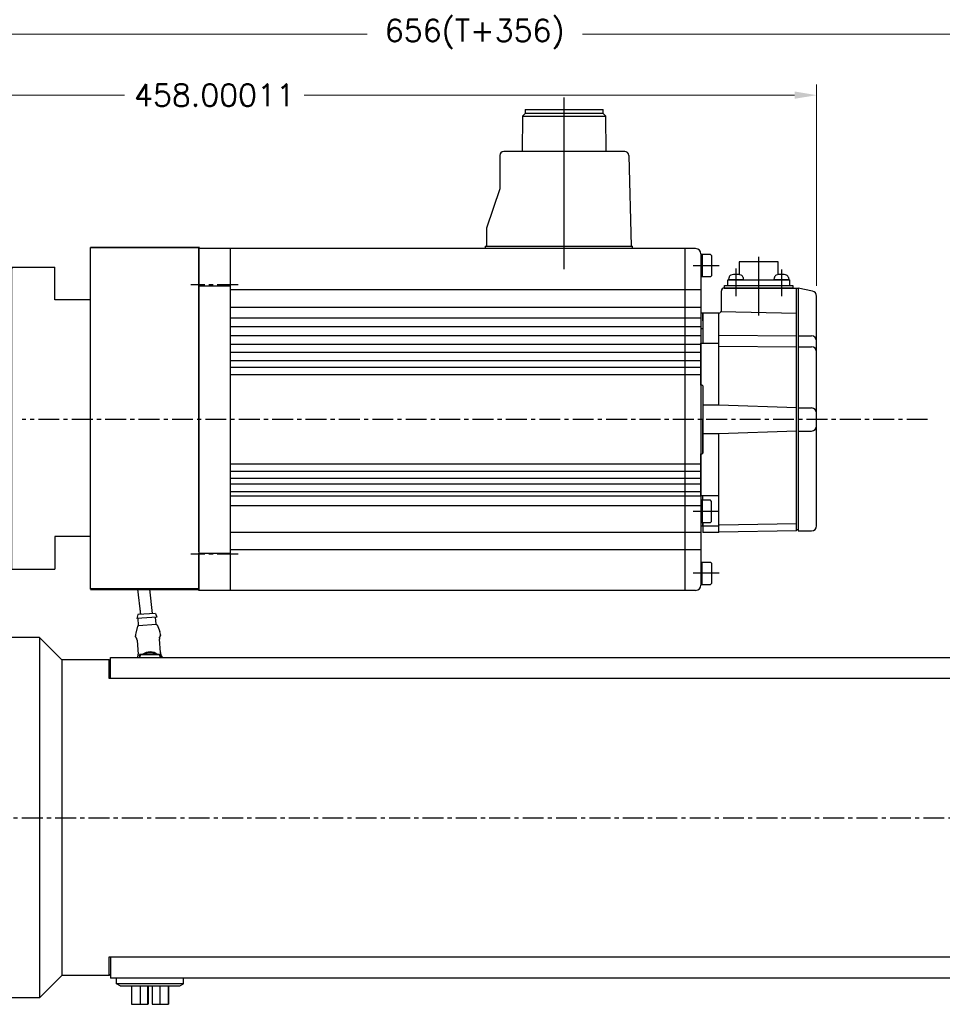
# Model space of a CAD drawing. Extents: x 12273 to 13958, y 6707 to 7905.
# Tile 3 of 23: x 12582 to 12932, y 7103 to 7478. Entities that reach past the tile are written whole.
import ezdxf

# ---------------------------------------------------------------- set-up
doc = ezdxf.new("R2010")
doc.units = 0
doc.header["$LTSCALE"] = 25.4
doc.linetypes.add('CENTER', pattern=[2, 1.25, -0.25, 0.25, -0.25])
doc.linetypes.add('DASH_CENTER', pattern=[14, 11, -1, 1, -1])
doc.layers.get('0').update_dxf_attribs({"linetype": 'CONTINUOUS'})
doc.layers.get('Defpoints').update_dxf_attribs({"linetype": 'CONTINUOUS'})
for name, color, linetype, lineweight in [('AM_0', 7, 'CONTINUOUS', 50), ('AM_5_Dimension', 6, 'CONTINUOUS', 13), ('ATA-DIM', 252, 'CONTINUOUS', 25), ('Layer0000', 7, 'CONTINUOUS', 25), ('외형선(ISO)', 7, 'CONTINUOUS', 35)]:
    doc.layers.add(name, color=color, linetype=linetype, lineweight=lineweight)
doc.layers.add('ATA-CENTER', color=133, linetype='CENTER')
doc.styles.get("Standard").update_dxf_attribs({"font": 'simplex.shx'})
doc.dimstyles.new('ata_A1', dxfattribs={"dimtxt": 4.2, "dimasz": 4.2, "dimexe": 2, "dimexo": 2, "dimgap": 2, "dimtad": 0, "dimtih": 1, "dimtoh": 1, "dimdec": 6, "dimdsep": 46, "dimtxsty": 'Standard', "dimcen": 0, "dimclrd": 252, "dimclre": 252, "dimclrt": 4, "dimadec": 6, "dimazin": 2, "dimtfac": 1, "dimtdec": 6, "dimtofl": 0, "dimtmove": 0, "dimatfit": 3, "dimfxl": 0, "dimtolj": 1, "dimtzin": 0, "dimlwd": 0, "dimlwe": 0, "dimarcsym": 0})

# ---------------------------------------------------------------- blocks, each defined once
blk = doc.blocks.new('DEH')
at = {"color": 0, "ltscale": 5}
blk.add_line((12758.38, -3927.55), (12758.38, -3797.55), dxfattribs=at)
for p, q in [((12668.58, -3920.05), (12668.58, -3805.05)), ((12728.58, -3805.05), (12744.88, -3805.05)), ((12744.88, -3817.55), (12744.88, -3805.05)), ((12744.88, -3907.55), (12744.88, -3920.05)), ((12728.58, -3920.05), (12744.88, -3920.05))]:
    blk.add_line(p, q)
at = {"color": 7}
for p, q in [((12728.58, -3920.05), (12728.58, -3805.05)), ((12728.58, -3919.55), (12728.58, -3805.55))]:
    blk.add_line(p, q, dxfattribs=at)
at = {"ltscale": 5}
for p, q in [((12758.38, -3817.55), (12744.88, -3817.55)), ((12758.38, -3907.55), (12744.88, -3907.55))]:
    blk.add_line(p, q, dxfattribs=at)
at = {"layer": 'AM_0'}
blk.add_line((12758.38, -3927.55), (12799.88, -3927.55), dxfattribs=at)
at = {"layer": 'AM_5_Dimension', "color": 0}
for p, q in [((12672.58, -3919.55), (12672.58, -3805.55)), ((12728.58, -3805.05), (12728.58, -3920.05))]:
    blk.add_line(p, q, dxfattribs=at)
at = {"layer": 'Layer0000', "color": 7, "linetype": 'Continuous', "lineweight": 25}
for p, q in [((12799.58, -3811.74), (12799.58, -3797.55)), ((12799.58, -3913.35), (12799.58, -3811.74)), ((12799.58, -3913.35), (12799.58, -3927.55))]:
    blk.add_line(p, q, dxfattribs=at)
at = {"layer": '외형선(ISO)'}
for p, q in [((12799.88, -3797.55), (12758.38, -3797.55)), ((12672.08, -3805.05), (12668.58, -3805.05)), ((12672.58, -3805.55), (12672.08, -3805.05)), ((12673.08, -3805.05), (12672.58, -3805.55)), ((12673.08, -3805.05), (12728.08, -3805.05)), ((12728.58, -3805.55), (12728.08, -3805.05)), ((12728.58, -3805.55), (12729.08, -3805.05)), ((12668.58, -3920.05), (12672.08, -3920.05)), ((12672.58, -3919.55), (12672.08, -3920.05)), ((12672.58, -3919.55), (12673.08, -3920.05)), ((12673.08, -3920.05), (12728.08, -3920.05)), ((12728.58, -3919.55), (12728.08, -3920.05))]:
    blk.add_line(p, q, dxfattribs=at)
blk = doc.blocks.new('*D9153')
at = {"layer": 'ATA-DIM', "color": 252, "lineweight": 0}
for p, q in [((12426.58, 7400.44), (12426.58, 7452.85)), ((12884.58, 7376.33), (12884.58, 7452.85)), ((12434.98, 7448.85), (12621.42, 7448.85)), ((12876.18, 7448.85), (12689.73, 7448.85))]:
    blk.add_line(p, q, dxfattribs=at)
at = {"layer": 'ATA-DIM', "color": 252}
for points in [[(12434.98, 7450.25), (12434.98, 7447.45), (12426.58, 7448.85)], [(12876.18, 7447.45), (12876.18, 7450.25), (12884.58, 7448.85)]]:
    blk.add_solid(points, dxfattribs=at)
at = {"layer": 'Defpoints', "color": 0}
for p in [(12884.58, 7448.85), (12426.58, 7396.44), (12884.58, 7372.33)]:
    blk.add_point(p, dxfattribs=at)
at = {"layer": 'ATA-DIM', "color": 4, "insert": (12655.58, 7448.85), "char_height": 8.4, "attachment_point": 5}
blk.add_mtext('\\A1;458.00011', dxfattribs=at)
blk = doc.blocks.new('*D9144')
at = {"layer": 'ATA-DIM', "color": 252, "lineweight": 0}
for p, q in [((12426.58, 7400.44), (12426.58, 7476.05)), ((13082.58, 7249.94), (13082.58, 7476.05)), ((12434.98, 7472.05), (12713.66, 7472.05)), ((13074.18, 7472.05), (12795.49, 7472.05))]:
    blk.add_line(p, q, dxfattribs=at)
at = {"layer": 'ATA-DIM', "color": 252}
for points in [[(12434.98, 7473.45), (12434.98, 7470.65), (12426.58, 7472.05)], [(13074.18, 7470.65), (13074.18, 7473.45), (13082.58, 7472.05)]]:
    blk.add_solid(points, dxfattribs=at)
at = {"layer": 'Defpoints', "color": 0}
for p in [(13082.58, 7472.05), (12426.58, 7396.44), (13082.58, 7245.94)]:
    blk.add_point(p, dxfattribs=at)
at = {"layer": 'ATA-DIM', "color": 4, "insert": (12754.58, 7472.05), "char_height": 8.4, "attachment_point": 5}
blk.add_mtext('\\A1;656(T+356)', dxfattribs=at)

msp = doc.modelspace()

# ---------------------------------------------------------------- linework, layer by layer
at = {"color": 1, "linetype": 'DASH_CENTER'}
for p, q in [((12788.5756865, 7382.6326068), (12788.5756865, 7447.9242764)), ((12847.5756865, 7383.9442138), (12837.5756865, 7383.9442138)), ((12862.5756865, 7364.9936661), (12862.5756865, 7387.3902915)), ((12853.9456081, 7372.4289212), (12853.9456081, 7382.8386969)), ((12871.2056081, 7382.5386969), (12871.2056081, 7372.4289212)), ((12847.5756865, 7290.4442138), (12837.5756865, 7290.4442138)), ((12847.5756865, 7266.9442138), (12837.5756865, 7266.9442138))]:
    msp.add_line(p, q, dxfattribs=at)
at = {"color": 7, "linetype": 'Continuous'}
for p, q in [((12772.7006865, 7440.854054), (12772.5977345, 7427.394054)), ((12773.7006865, 7441.854054), (12772.7006865, 7440.854054)), ((12772.7006865, 7440.854054), (12788.5756865, 7440.854054)), ((12773.7006865, 7443.444054), (12773.7006865, 7441.854054)), ((12773.7006865, 7443.444054), (12788.5756865, 7443.444054)), ((12788.5756865, 7441.854054), (12773.7006865, 7441.854054)), ((12788.5756865, 7443.444054), (12803.4506865, 7443.444054)), ((12803.4506865, 7441.854054), (12788.5756865, 7441.854054)), ((12788.5756865, 7440.854054), (12804.4506865, 7440.854054)), ((12803.4506865, 7441.854054), (12803.4506865, 7443.444054)), ((12804.4506865, 7440.854054), (12803.4506865, 7441.854054)), ((12804.5536385, 7427.394054), (12804.4506865, 7440.854054)), ((12764.0756865, 7425.894054), (12764.0756865, 7413.194054)), ((12811.618905, 7427.394054), (12765.5756865, 7427.394054)), ((12813.1182642, 7425.9378949), (12814.0669477, 7391.444054)), ((12764.0756865, 7413.194054), (12759.0756865, 7398.194054)), ((12759.0756865, 7398.194054), (12759.0756865, 7391.444054)), ((12758.5756865, 7391.444054), (12758.5756865, 7390.444054)), ((12814.5756865, 7390.444054), (12814.5756865, 7391.444054)), ((12838.5756865, 7390.444054), (12649.5756865, 7390.444054)), ((12661.5756865, 7390.444054), (12661.5756865, 7260.444054)), ((12661.5756865, 7390.444054), (12661.5756865, 7260.444054)), ((12834.5756865, 7260.4442144), (12834.5756865, 7390.4440144)), ((12840.5756865, 7388.444054), (12840.5756865, 7262.444054)), ((12844.1756865, 7388.1942138), (12840.5756865, 7388.1942138)), ((12841.0756865, 7388.1942138), (12841.0756865, 7379.6942138)), ((12844.1756865, 7388.1942138), (12844.5756865, 7387.7942138)), ((12844.5756865, 7387.7942138), (12844.5756865, 7380.0942138)), ((12855.1756081, 7385.444054), (12855.1756081, 7380.5351418)), ((12869.9756081, 7385.444054), (12855.1756081, 7385.444054)), ((12869.9756081, 7380.5351418), (12869.9756081, 7385.444054)), ((12844.1756865, 7379.6942138), (12844.5756865, 7380.0942138)), ((12649.5756865, 7376.2500239), (12661.5756865, 7376.2500239)), ((12649.5756865, 7376.2500239), (12661.5756865, 7376.2500239)), ((12844.1756865, 7379.6942138), (12840.5756865, 7379.6942138)), ((12849.5756081, 7376.4440534), (12875.5756081, 7376.4440534)), ((12849.5756081, 7375.4440534), (12849.5756081, 7376.4440534)), ((12850.8756081, 7376.4440534), (12850.8756081, 7378.6440534)), ((12850.8756081, 7378.6440534), (12874.2756081, 7378.6440534)), ((12851.1956081, 7378.6440534), (12851.2697328, 7379.4913023)), ((12856.6956081, 7378.6440534), (12851.1956081, 7378.6440534)), ((12856.6214834, 7379.4913023), (12856.6956081, 7378.6440534)), ((12868.4556081, 7378.6440534), (12868.5297328, 7379.4913023)), ((12873.9556081, 7378.6440534), (12868.4556081, 7378.6440534)), ((12873.8814834, 7379.4913023), (12873.9556081, 7378.6440534)), ((12874.2756081, 7378.6440534), (12874.2756081, 7376.4440534)), ((12875.5756081, 7376.4440534), (12875.5756081, 7375.4440534)), ((12661.5756865, 7374.8530606), (12840.5756865, 7374.8532211)), ((12848.3756865, 7366.9442534), (12848.3756865, 7374.4440534)), ((12849.3756865, 7375.4440534), (12876.8756865, 7375.4440534)), ((12875.5756081, 7375.4440534), (12849.5756081, 7375.4440534)), ((12876.8756865, 7283.0440534), (12876.8756865, 7375.4440534)), ((12876.8756865, 7375.4440534), (12877.5756865, 7375.4440534)), ((12877.5756865, 7375.4440534), (12877.5756865, 7283.0440534)), ((12882.9947446, 7374.2828266), (12877.5756865, 7375.4440534)), ((12884.5756865, 7285.0440534), (12884.5756865, 7372.3272218)), ((12840.5756865, 7368.0505601), (12661.5756865, 7368.0503997)), ((12840.5756865, 7365.7440534), (12840.5756865, 7365.3940534)), ((12840.5756865, 7365.3940534), (12840.5756865, 7362.9440534)), ((12841.2756865, 7365.9438534), (12840.7756865, 7365.9440534)), ((12847.3756865, 7365.9442534), (12841.2756865, 7365.9442534)), ((12841.2756865, 7365.9442534), (12841.2756865, 7354.4440534)), ((12841.2756865, 7362.9438534), (12841.2756865, 7365.9438534)), ((12847.3756865, 7330.9440534), (12847.3756865, 7365.9442534)), ((12876.8756865, 7365.7308068), (12848.1785935, 7366.3481492)), ((12840.5756865, 7364.032221), (12661.5756865, 7364.0320605)), ((12840.5756865, 7362.9440534), (12840.5756865, 7325.4440534)), ((12840.5756865, 7360.7204843), (12661.5756865, 7360.7203239)), ((12841.2756865, 7359.9438534), (12840.5756865, 7359.9440534)), ((12847.3756865, 7357.5307855), (12876.8756865, 7357.2632693)), ((12840.5756865, 7357.29568), (12661.5756865, 7357.2955195)), ((12840.5756865, 7353.9875744), (12661.5756865, 7353.987414)), ((12840.5756865, 7354.4440534), (12847.3756865, 7354.4440534)), ((12840.5756865, 7338.4440534), (12840.5756865, 7354.4440534)), ((12877.5756865, 7357.2632693), (12882.5756865, 7357.2632693)), ((12840.5756865, 7350.9841518), (12661.5756865, 7350.9839914)), ((12847.3756865, 7353.3556757), (12876.8756865, 7353.1128535)), ((12877.5756865, 7353.1128535), (12882.5756865, 7353.1128535)), ((12840.5756865, 7347.8283757), (12661.5756865, 7347.8282153)), ((12840.5756865, 7345.1942138), (12661.5756865, 7345.1940534)), ((12840.5756865, 7342.4442138), (12661.5756865, 7342.4440534)), ((12841.0756865, 7338.4440534), (12840.5756865, 7338.4440534)), ((12841.2756865, 7338.2440534), (12841.2756865, 7312.6440534)), ((12847.3756865, 7330.9440534), (12841.2756865, 7330.9440534)), ((12876.8756865, 7329.8440534), (12847.3756865, 7330.9440534)), ((12877.5756865, 7329.8440534), (12882.5756865, 7329.8440534)), ((12840.5756865, 7325.4440534), (12840.5756865, 7287.9440534)), ((12841.2756865, 7312.6440534), (12841.2756865, 7325.4438534)), ((12876.8756865, 7321.0440534), (12847.3756865, 7319.9440534)), ((12877.5756865, 7321.0440534), (12882.5756865, 7321.0440534)), ((12847.3756865, 7319.9440534), (12841.2756865, 7319.9440534)), ((12847.3756865, 7282.4440534), (12847.3756865, 7319.9440534)), ((12840.5756865, 7312.4440534), (12841.0756865, 7312.4440534)), ((12840.5756865, 7296.4440534), (12840.5756865, 7312.4440534)), ((12840.5756865, 7308.4441808), (12661.5756865, 7308.4440203)), ((12840.5756865, 7305.7050022), (12661.5756865, 7305.7048417)), ((12840.5756865, 7303.0600519), (12661.5756865, 7303.0598915)), ((12840.5756865, 7300.8795817), (12661.5756865, 7300.8794212)), ((12840.5756865, 7297.9306758), (12661.5756865, 7297.9305153)), ((12840.5756865, 7296.3040862), (12661.5756865, 7296.3039257)), ((12847.3756865, 7296.4440534), (12840.5756865, 7296.4440534)), ((12844.1756865, 7294.6942138), (12840.5756865, 7294.6942138)), ((12841.0756865, 7294.6942138), (12841.0756865, 7286.1942138)), ((12841.2756865, 7294.6942138), (12841.2756865, 7296.4440534)), ((12844.5756865, 7294.2942138), (12844.1756865, 7294.6942138)), ((12844.5756865, 7286.5942138), (12844.5756865, 7294.2942138)), ((12840.5756865, 7292.6442138), (12661.5756865, 7292.6440534)), ((12840.5756865, 7287.9440534), (12840.5756865, 7285.4940534)), ((12844.1756865, 7286.1942138), (12844.5756865, 7286.5942138)), ((12840.5756865, 7286.1942138), (12844.1756865, 7286.1942138)), ((12840.5756865, 7285.4940534), (12840.5756865, 7285.1440534)), ((12840.7756865, 7284.9440534), (12841.2756865, 7284.9438534)), ((12841.2756865, 7284.9438534), (12841.2756865, 7286.1942138)), ((12841.2756865, 7286.1942138), (12841.2756865, 7282.4440534)), ((12841.2756865, 7284.9438534), (12847.3756865, 7284.9438534)), ((12876.8756865, 7283.0440534), (12847.3756865, 7282.5156939)), ((12876.8756865, 7285.7936123), (12847.5721047, 7285.2687708)), ((12877.5756865, 7283.4440534), (12876.8756865, 7283.4440534)), ((12877.5756865, 7283.0440534), (12882.5756865, 7283.0440534)), ((12840.5756865, 7282.4442138), (12661.5756865, 7282.4440534)), ((12847.3756862, 7282.4440534), (12841.2756865, 7282.4440534)), ((12661.5756865, 7276.0350461), (12840.5756865, 7276.0352066)), ((12649.5755865, 7274.6380167), (12661.5756865, 7274.6380167)), ((12649.5755865, 7274.6380167), (12661.5756865, 7274.6380167)), ((12840.5756865, 7271.1942138), (12844.1756865, 7271.1942138)), ((12841.0756865, 7262.6942138), (12841.0756865, 7271.1942138)), ((12844.5756865, 7270.7942138), (12844.1756865, 7271.1942138)), ((12844.5756865, 7270.7942138), (12844.5756865, 7263.0942138)), ((12838.5756865, 7260.444054), (12649.5756865, 7260.444054)), ((12840.5756865, 7262.6942138), (12844.1756865, 7262.6942138)), ((12844.5756865, 7263.0942138), (12844.1756865, 7262.6942138))]:
    msp.add_line(p, q, dxfattribs=at)
for p, q in [((12758.5756865, 7391.444054), (12814.5756865, 7391.444054)), ((12649.5756865, 7390.444054), (12649.5756865, 7260.444054)), ((12649.5756865, 7376.2500575), (12649.5756865, 7390.444054)), ((12649.5756865, 7390.444054), (12649.5756865, 7260.444054)), ((12649.5756865, 7376.2500575), (12649.5756865, 7274.6380504)), ((12649.5756865, 7260.444054), (12649.5756865, 7274.6380504)), ((12627.5217772, 7251.2106544), (12626.4823994, 7260.944054)), ((12627.5217772, 7251.2106544), (12626.4823994, 7260.944054)), ((12631.9963379, 7251.6884688), (12631.0079834, 7260.944054)), ((12631.9963379, 7251.6884688), (12631.0079834, 7260.944054)), ((12627.5141913, 7251.2976555), (12627.4027824, 7252.944054)), ((12627.5141913, 7251.2976555), (12627.4027824, 7252.944054)), ((12632.0039238, 7251.6014677), (12631.9130734, 7252.944054)), ((12632.0039238, 7251.6014677), (12631.9130734, 7252.944054)), ((12626.4167011, 7251.2233903), (12626.0191127, 7249.6930559)), ((12626.4167011, 7251.2233903), (12626.0191127, 7249.6930559)), ((12633.7015439, 7250.2129123), (12626.0191127, 7249.6930559)), ((12633.7015439, 7250.2129123), (12626.0191127, 7249.6930559)), ((12633.101414, 7251.6757329), (12626.4167011, 7251.2233903)), ((12633.101414, 7251.6757329), (12626.4167011, 7251.2233903)), ((12626.6935077, 7247.1327451), (12626.5179718, 7249.7268128)), ((12626.6935077, 7247.1327451), (12626.5179718, 7249.7268128)), ((12633.101414, 7251.6757329), (12633.7015439, 7250.2129123)), ((12633.101414, 7251.6757329), (12633.7015439, 7250.2129123)), ((12633.3782206, 7247.5850877), (12633.2026847, 7250.1791554)), ((12633.3782206, 7247.5850877), (12633.2026847, 7250.1791554)), ((12626.3220401, 7246.7691905), (12625.6446692, 7244.110742)), ((12626.3220401, 7246.7691905), (12625.6446692, 7244.110742)), ((12633.5963889, 7247.3993934), (12626.502345, 7246.9193521)), ((12633.5963889, 7247.3993934), (12626.502345, 7246.9193521)), ((12633.7952798, 7247.2748912), (12634.8246206, 7244.7319329)), ((12633.7952798, 7247.2748912), (12634.8246206, 7244.7319329)), ((12589.0755769, 7242.444054), (12553.0755769, 7242.444054)), ((12597.5755769, 7233.944054), (12589.0755769, 7242.444054)), ((12597.5755769, 7233.944054), (12589.0755769, 7242.444054)), ((12589.0755769, 7242.444054), (12589.0755769, 7105.444054)), ((12625.5810699, 7242.8358421), (12625.5586292, 7243.1674696)), ((12625.5810699, 7242.8358421), (12625.5586292, 7243.1674696)), ((12626.1857646, 7241.3055617), (12626.5314618, 7236.1968528)), ((12626.1857646, 7241.3055617), (12626.5314618, 7236.1968528)), ((12635.0120677, 7236.7707202), (12634.6663705, 7241.8794291)), ((12635.0120677, 7236.7707202), (12634.6663705, 7241.8794291)), ((12635.0593941, 7243.4772234), (12635.0369534, 7243.8088509)), ((12635.0593941, 7243.4772234), (12635.0369534, 7243.8088509)), ((12597.5755769, 7233.944054), (12597.5755769, 7113.944054)), ((12615.5755769, 7233.944054), (12597.5755769, 7233.944054)), ((12615.5755769, 7233.944054), (12597.5755769, 7233.944054)), ((12616.0755769, 7233.444054), (12615.5755769, 7233.944054)), ((12615.5755769, 7226.944054), (12615.5755769, 7233.944054)), ((12616.0755769, 7233.444054), (12615.5755769, 7233.944054)), ((12616.0755769, 7226.944054), (12616.0755769, 7234.944054)), ((12616.0755769, 7234.944054), (12986.0755769, 7234.944054)), ((12627.0755769, 7235.944054), (12627.0755769, 7235.544054)), ((12627.0755769, 7235.944054), (12627.0755769, 7235.544054)), ((12627.1755769, 7235.544054), (12627.0755769, 7235.544054)), ((12627.0755769, 7235.544054), (12627.0755769, 7234.944054)), ((12627.1755769, 7235.544054), (12627.0755769, 7235.544054)), ((12627.0755769, 7235.544054), (12627.0755769, 7234.944054)), ((12627.7755769, 7236.044054), (12627.1755769, 7236.044054)), ((12627.7755769, 7236.044054), (12627.1755769, 7236.044054)), ((12627.1755769, 7235.544054), (12627.2755769, 7235.544054)), ((12627.1755769, 7235.544054), (12627.2755769, 7235.544054)), ((12627.2655769, 7235.182348), (12627.2755769, 7235.182348)), ((12627.2655769, 7235.1289443), (12627.2655769, 7235.182348)), ((12627.2655769, 7235.182348), (12627.2755769, 7235.182348)), ((12627.2655769, 7235.1289443), (12627.2655769, 7235.182348)), ((12627.2655769, 7235.1289443), (12627.2755769, 7235.1289443)), ((12627.2655769, 7235.0638103), (12627.2655769, 7235.1289443)), ((12627.2655769, 7235.1289443), (12627.2755769, 7235.1289443)), ((12627.2655769, 7235.0638103), (12627.2655769, 7235.1289443)), ((12627.2655769, 7235.0638103), (12627.2755769, 7235.0638103)), ((12627.2655769, 7235.044054), (12627.2655769, 7235.0638103)), ((12627.2655769, 7235.0638103), (12627.2755769, 7235.0638103)), ((12627.2655769, 7235.044054), (12627.2655769, 7235.0638103)), ((12627.2655769, 7235.044054), (12627.2655769, 7234.944054)), ((12627.2755769, 7235.044054), (12627.2655769, 7235.044054)), ((12627.2655769, 7235.044054), (12627.2655769, 7234.944054)), ((12627.2755769, 7235.044054), (12627.2655769, 7235.044054)), ((12627.2755769, 7234.944054), (12627.2755769, 7235.544054)), ((12627.2755769, 7234.944054), (12627.2755769, 7235.544054)), ((12627.2855769, 7234.944054), (12627.2855769, 7235.534054)), ((12627.2855769, 7234.944054), (12627.2855769, 7235.534054)), ((12634.3755769, 7236.044054), (12627.7755769, 7236.044054)), ((12634.3755769, 7236.044054), (12627.7755769, 7236.044054)), ((12627.7855769, 7236.034054), (12634.3655769, 7236.034054)), ((12627.7855769, 7236.034054), (12634.3655769, 7236.034054)), ((12634.9755769, 7236.044054), (12634.3755769, 7236.044054)), ((12634.9755769, 7236.044054), (12634.3755769, 7236.044054)), ((12634.8655769, 7235.534054), (12634.8655769, 7234.944054)), ((12634.8655769, 7235.534054), (12634.8655769, 7234.944054)), ((12634.8755769, 7235.544054), (12634.8755769, 7234.944054)), ((12634.9755769, 7235.544054), (12634.8755769, 7235.544054)), ((12634.8755769, 7235.544054), (12634.8755769, 7234.944054)), ((12634.9755769, 7235.544054), (12634.8755769, 7235.544054)), ((12634.9755769, 7235.544054), (12635.0755769, 7235.544054)), ((12634.9755769, 7235.544054), (12635.0755769, 7235.544054)), ((12635.0755769, 7235.544054), (12635.0755769, 7235.944054)), ((12635.0755769, 7235.544054), (12635.0755769, 7235.944054)), ((12635.0755769, 7234.944054), (12635.0755769, 7235.544054)), ((12635.0755769, 7234.944054), (12635.0755769, 7235.544054)), ((12635.6368184, 7234.944054), (12635.6166262, 7235.2424536)), ((12635.6368184, 7234.944054), (12635.6166262, 7235.2424536)), ((12616.0755769, 7226.944054), (12615.5755769, 7226.944054)), ((12986.0755769, 7226.944054), (12616.0755769, 7226.944054)), ((12615.5755769, 7113.944054), (12615.5755769, 7120.944054)), ((12615.5755769, 7120.944054), (12616.0755769, 7120.944054)), ((12616.0755769, 7120.944054), (12616.0755769, 7112.944054)), ((12616.0755769, 7120.944054), (12986.0755769, 7120.944054)), ((12597.5755769, 7113.944054), (12589.0755769, 7105.444054)), ((12615.5755769, 7113.944054), (12597.5755769, 7113.944054)), ((12616.0755769, 7114.444054), (12615.5755769, 7113.944054)), ((12986.0755769, 7112.944054), (12616.0755769, 7112.944054)), ((12618.3755769, 7110.7378015), (12618.3755769, 7112.944054)), ((12643.7755769, 7110.7378015), (12618.3755769, 7110.7378015)), ((12619.7503879, 7109.944054), (12618.3755769, 7110.7378015)), ((12642.400766, 7109.944054), (12643.7755769, 7110.7378015)), ((12643.7755769, 7110.7378015), (12643.7755769, 7112.944054)), ((12619.7503879, 7109.944054), (12642.400766, 7109.944054)), ((12624.0274331, 7109.944054), (12624.0274331, 7102.944054)), ((12627.285598, 7109.944054), (12627.285598, 7102.944054)), ((12630.2383262, 7102.944054), (12630.2383262, 7109.944054)), ((12630.2710038, 7102.944054), (12630.2710038, 7109.944054)), ((12630.2801764, 7109.944054), (12630.2801764, 7102.944054)), ((12630.3128539, 7109.944054), (12630.3128539, 7102.944054)), ((12631.8382999, 7109.944054), (12631.8382999, 7102.944054)), ((12634.7910282, 7109.944054), (12634.7910282, 7102.944054)), ((12638.1145482, 7102.944054), (12638.1145482, 7109.944054)), ((12638.1237208, 7109.944054), (12638.1237208, 7102.944054)), ((12589.0755769, 7105.444054), (12553.0755769, 7105.444054)), ((12624.0274331, 7102.944054), (12627.285598, 7102.944054)), ((12627.285598, 7102.944054), (12630.2383262, 7102.944054)), ((12630.2710038, 7102.944054), (12630.2383262, 7102.944054)), ((12630.2801764, 7102.944054), (12630.2710038, 7102.944054)), ((12630.3128539, 7102.944054), (12630.2801764, 7102.944054)), ((12631.8382999, 7102.944054), (12634.7910282, 7102.944054)), ((12634.7910282, 7102.944054), (12638.1145482, 7102.944054)), ((12638.1237208, 7102.944054), (12638.1145482, 7102.944054))]:
    msp.add_line(p, q)
for centre, radius, start, end in [((12765.5756865, 7425.894054), 1.5, 90, 180), ((12811.618905, 7425.894054), 1.5, 1.67483799, 90), ((12852.2659275, 7379.4041465), 1, 106.257027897, 175), ((12853.9456081, 7373.6440534), 7, 90, 106.257027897), ((12853.9456081, 7373.6440534), 7, 73.742972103, 90), ((12855.6252887, 7379.4041465), 1, 5, 73.742972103), ((12869.5259275, 7379.4041465), 1, 106.257027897, 175), ((12871.2056081, 7373.6440534), 7, 90, 106.257027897), ((12871.2056081, 7373.6440534), 7, 73.742972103, 90), ((12872.8852887, 7379.4041465), 1, 5, 73.742972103), ((12849.3756865, 7374.4440534), 1, 90, 180), ((12882.5756865, 7372.3272218), 2, 0, 77.905242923), ((12840.7756865, 7365.7440534), 0.2, 90, 180), ((12847.3756865, 7366.9442534), 1, 270, 0), ((12882.5756865, 7355.2632693), 2, 0, 90), ((12882.5756865, 7351.1128535), 2, 0, 90), ((12841.0756865, 7338.2440534), 0.2, 0, 90), ((12882.5756865, 7327.8440534), 2, 0, 90), ((12882.5756865, 7323.0440534), 2, 270, 0), ((12841.0756865, 7312.6440534), 0.2, 270, 0), ((12840.7756865, 7285.1440534), 0.2, 180, 270), ((12847.5756862, 7285.0688029), 0.2, 91.026085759, 180), ((12882.5756865, 7285.0440534), 2, 270, 0)]:
    msp.add_arc(centre, radius, start, end, dxfattribs=at)
for centre, radius, start, end in [((12838.5756865, 7388.444054), 2, 0, 90), ((12838.5756865, 7262.444054), 2, 270, 0), ((12626.5158477, 7246.7198084), 0.2, 93.871201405, 165.705244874), ((12626.5158477, 7246.7198084), 0.2, 93.871201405, 165.705244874), ((12626.4939641, 7247.1192423), 0.2, 273.871201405, 3.871201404), ((12626.4939641, 7247.1192423), 0.2, 273.871201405, 3.871201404), ((12633.5777643, 7247.5985904), 0.2, 183.871201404, 273.871201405), ((12633.5777643, 7247.5985904), 0.2, 183.871201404, 273.871201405), ((12633.6098917, 7247.1998497), 0.2, 22.037157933, 93.871201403), ((12633.6098917, 7247.1998497), 0.2, 22.037157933, 93.871201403), ((12628.5517842, 7243.3700111), 3, 165.705244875, 183.871201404), ((12628.5517842, 7243.3700111), 3, 165.705244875, 183.871201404), ((12632.0437984, 7243.6063094), 3, 3.871201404, 22.037157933), ((12632.0437984, 7243.6063094), 3, 3.871201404, 22.037157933), ((12631.0755769, 7231.994054), 5, 143.130102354, 143.842991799), ((12631.0755769, 7231.994054), 5, 143.130102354, 143.842991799), ((12627.1755769, 7235.944054), 0.1, 90, 180), ((12627.1755769, 7235.944054), 0.1, 90, 180), ((12627.7755769, 7235.544054), 0.5, 90, 180), ((12627.7755769, 7235.544054), 0.5, 90, 180), ((12627.7855769, 7235.534054), 0.5, 90, 180), ((12627.7855769, 7235.534054), 0.5, 90, 180), ((12631.0755769, 7231.994054), 5, 54.095931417, 125.904068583), ((12631.0755769, 7231.994054), 5, 54.095931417, 125.904068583), ((12631.0755769, 7231.994054), 4.7, 59.508238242, 120.491761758), ((12631.0755769, 7231.994054), 4.7, 59.508238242, 120.491761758), ((12631.0755769, 7231.994054), 4.1, 81.042783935, 98.957216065), ((12631.0755769, 7231.994054), 4.1, 81.042783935, 98.957216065), ((12634.3655769, 7235.534054), 0.5, 0, 90), ((12634.3655769, 7235.534054), 0.5, 0, 90), ((12634.3755769, 7235.544054), 0.5, 0, 90), ((12634.3755769, 7235.544054), 0.5, 0, 90), ((12634.9755769, 7235.944054), 0.1, 0, 90), ((12634.9755769, 7235.944054), 0.1, 0, 90), ((12631.0755769, 7231.994054), 5, 36.157008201, 36.869897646), ((12631.0755769, 7231.994054), 5, 36.157008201, 36.869897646)]:
    msp.add_arc(centre, radius, start, end)
for points in [[(12625.5802207, 7242.8357854), (12625.5802032, 7242.8357398), (12625.580197, 7242.8356808), (12625.580202, 7242.8356083)], [(12625.5802207, 7242.8357854), (12625.5802032, 7242.8357398), (12625.580197, 7242.8356808), (12625.580202, 7242.8356083)], [(12625.8449888, 7242.4032522), (12625.8895056, 7242.3282246), (12625.9379099, 7242.2387099), (12625.9840337, 7242.1327321)], [(12625.8449888, 7242.4032522), (12625.8895056, 7242.3282246), (12625.9379099, 7242.2387099), (12625.9840337, 7242.1327321)], [(12626.0230365, 7242.0358031), (12626.0011528, 7242.0921885), (12625.9787393, 7242.1449936), (12625.956452, 7242.1936851)], [(12626.0230365, 7242.0358031), (12626.0011528, 7242.0921885), (12625.9787393, 7242.1449936), (12625.956452, 7242.1936851)], [(12626.0230365, 7242.0358031), (12626.0010523, 7242.0924475), (12625.9787763, 7242.1449032), (12625.9565793, 7242.193414)], [(12626.0230365, 7242.0358031), (12626.0010523, 7242.0924475), (12625.9787763, 7242.1449032), (12625.9565793, 7242.193414)], [(12626.174329, 7241.4264354), (12626.1791736, 7241.386369), (12626.1830271, 7241.3460176), (12626.1857646, 7241.3055617)], [(12626.174329, 7241.4264354), (12626.1791736, 7241.386369), (12626.1830271, 7241.3460176), (12626.1857646, 7241.3055617)], [(12634.7138011, 7242.5570455), (12634.6797936, 7242.3901853), (12634.6585094, 7242.1972273), (12634.6614178, 7242.0007415)], [(12634.7138011, 7242.5570455), (12634.6797936, 7242.3901853), (12634.6585094, 7242.1972273), (12634.6614178, 7242.0007415)], [(12634.8839061, 7243.0848456), (12634.9390527, 7243.2061547), (12634.988081, 7243.2829274), (12635.0126115, 7243.3239572)], [(12634.8839061, 7243.0848456), (12634.9390527, 7243.2061547), (12634.988081, 7243.2829274), (12635.0126115, 7243.3239572)], [(12635.0602432, 7243.4772816), (12635.0602666, 7243.4772388), (12635.0602807, 7243.4771811), (12635.0602855, 7243.4771086)], [(12635.0602432, 7243.4772816), (12635.0602666, 7243.4772388), (12635.0602807, 7243.4771811), (12635.0602855, 7243.4771086)], [(12626.2878575, 7234.944054), (12626.2999604, 7234.969713), (12626.3128673, 7234.997664), (12626.3260768, 7235.0275189)], [(12626.2878575, 7234.944054), (12626.2999604, 7234.969713), (12626.3128673, 7234.997664), (12626.3260768, 7235.0275189)], [(12626.3149995, 7234.9889985), (12626.3078369, 7234.9732648), (12626.3007748, 7234.9582814), (12626.2938543, 7234.9440302)], [(12626.3149995, 7234.9889985), (12626.3078369, 7234.9732648), (12626.3007748, 7234.9582814), (12626.2938543, 7234.9440302)], [(12635.0233291, 7236.6508183), (12635.0185758, 7236.6905538), (12635.0147841, 7236.7305781), (12635.0120677, 7236.7707202)], [(12635.0233291, 7236.6508183), (12635.0185758, 7236.6905538), (12635.0147841, 7236.7305781), (12635.0120677, 7236.7707202)], [(12635.3661078, 7235.651668), (12635.3071092, 7235.7488292), (12635.2395714, 7235.8720789), (12635.1794987, 7236.0253601)], [(12635.3661078, 7235.651668), (12635.3071092, 7235.7488292), (12635.2395714, 7235.8720789), (12635.1794987, 7236.0253601)], [(12635.6162425, 7235.2424277), (12635.6162629, 7235.2424749), (12635.6162647, 7235.2425461), (12635.6162479, 7235.2426414)], [(12635.6162425, 7235.2424277), (12635.6162629, 7235.2424749), (12635.6162647, 7235.2425461), (12635.6162479, 7235.2426414)]]:
    msp.add_open_spline(points, degree=3)
for points, knots in [([(12625.6480739, 7242.6902757), (12625.6384002, 7242.7023866), (12625.630142, 7242.7130652), (12625.6187316, 7242.7291518), (12625.6151663, 7242.7341513), (12625.6065343, 7242.7486163), (12625.6025488, 7242.7553604), (12625.5941231, 7242.7743237), (12625.5903768, 7242.7839922), (12625.5838145, 7242.8072307), (12625.5811834, 7242.8213249), (12625.580202, 7242.8356083)], [0, 0, 0, 0, 0.022971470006, 0.022971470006, 0.034367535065, 0.034367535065, 0.040556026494, 0.040556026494, 0.044492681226, 0.044492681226, 0.048992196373, 0.048992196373, 0.048992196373, 0.048992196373]), ([(12625.6480739, 7242.6902757), (12625.6384002, 7242.7023866), (12625.630142, 7242.7130652), (12625.6187316, 7242.7291518), (12625.6151663, 7242.7341513), (12625.6065343, 7242.7486163), (12625.6025488, 7242.7553604), (12625.5941231, 7242.7743237), (12625.5903768, 7242.7839922), (12625.5838145, 7242.8072307), (12625.5811834, 7242.8213249), (12625.580202, 7242.8356083)], [0, 0, 0, 0, 0.022971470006, 0.022971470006, 0.034367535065, 0.034367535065, 0.040556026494, 0.040556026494, 0.044492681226, 0.044492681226, 0.048992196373, 0.048992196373, 0.048992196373, 0.048992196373]), ([(12625.6480739, 7242.6902757), (12625.6468088, 7242.6918596), (12625.6153321, 7242.7314673), (12625.6199638, 7242.7327497), (12625.6515124, 7242.6926938)], [0.42248596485, 0.42248596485, 0.42248596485, 0.42248596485, 0.42857142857, 0.58042167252, 0.58042167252, 0.58042167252, 0.58042167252]), ([(12625.6480739, 7242.6902757), (12625.6468088, 7242.6918596), (12625.6153321, 7242.7314673), (12625.6199638, 7242.7327497), (12625.6515124, 7242.6926938)], [0.42248596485, 0.42248596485, 0.42248596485, 0.42248596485, 0.42857142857, 0.58042167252, 0.58042167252, 0.58042167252, 0.58042167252]), ([(12625.8449888, 7242.4032522), (12625.7787784, 7242.5148415), (12625.7214683, 7242.5978379), (12625.6709282, 7242.667523), (12625.6596932, 7242.6823069), (12625.6515124, 7242.6926938)], [0, 0, 0, 0, 0.070625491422, 0.070625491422, 0.096970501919, 0.096970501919, 0.096970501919, 0.096970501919]), ([(12625.8449888, 7242.4032522), (12625.7787784, 7242.5148415), (12625.7214683, 7242.5978379), (12625.6709282, 7242.667523), (12625.6596932, 7242.6823069), (12625.6515124, 7242.6926938)], [0, 0, 0, 0, 0.070625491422, 0.070625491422, 0.096970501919, 0.096970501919, 0.096970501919, 0.096970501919]), ([(12626.174329, 7241.4264354), (12626.1606035, 7241.5399503), (12626.138732, 7241.6517868), (12626.0845108, 7241.8641884), (12626.0510373, 7241.9663626), (12626.0054314, 7242.082389), (12625.9947722, 7242.1080585), (12625.9840337, 7242.1327321)], [0, 0, 0, 0, 0.034494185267, 0.034494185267, 0.070853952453, 0.070853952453, 0.081689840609, 0.081689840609, 0.081689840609, 0.081689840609]), ([(12626.174329, 7241.4264354), (12626.1606035, 7241.5399503), (12626.138732, 7241.6517868), (12626.0845108, 7241.8641884), (12626.0510373, 7241.9663626), (12626.0054314, 7242.082389), (12625.9947722, 7242.1080585), (12625.9840337, 7242.1327321)], [0, 0, 0, 0, 0.034494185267, 0.034494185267, 0.070853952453, 0.070853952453, 0.081689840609, 0.081689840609, 0.081689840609, 0.081689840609]), ([(12634.6716394, 7242.2843328), (12634.6608648, 7242.1700026), (12634.657723, 7242.0470718), (12634.6644411, 7241.9100694), (12634.6653343, 7241.8947426), (12634.6663705, 7241.8794291)], [0, 0, 0, 0, 0.036577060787, 0.036577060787, 0.041181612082, 0.041181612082, 0.041181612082, 0.041181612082]), ([(12634.6716394, 7242.2843328), (12634.6608648, 7242.1700026), (12634.657723, 7242.0470718), (12634.6644411, 7241.9100694), (12634.6653343, 7241.8947426), (12634.6663705, 7241.8794291)], [0, 0, 0, 0, 0.036577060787, 0.036577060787, 0.041181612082, 0.041181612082, 0.041181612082, 0.041181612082]), ([(12634.7138132, 7242.5571021), (12634.6999722, 7242.4891974), (12634.6881759, 7242.4165833), (12634.6666061, 7242.2334674), (12634.6596912, 7242.1173907), (12634.6614178, 7242.0007415)], [0.021823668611, 0.021823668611, 0.021823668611, 0.021823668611, 0.046355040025, 0.046355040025, 0.081549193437, 0.081549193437, 0.081549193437, 0.081549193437]), ([(12634.7138132, 7242.5571021), (12634.6999722, 7242.4891974), (12634.6881759, 7242.4165833), (12634.6666061, 7242.2334674), (12634.6596912, 7242.1173907), (12634.6614178, 7242.0007415)], [0.021823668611, 0.021823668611, 0.021823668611, 0.021823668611, 0.046355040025, 0.046355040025, 0.081549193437, 0.081549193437, 0.081549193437, 0.081549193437]), ([(12634.6716394, 7242.2843328), (12634.676769, 7242.3387636), (12634.6914516, 7242.4524751), (12634.7146199, 7242.5633653), (12634.7282038, 7242.6206206), (12634.7292374, 7242.6249362)], [0.075641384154, 0.075641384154, 0.075641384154, 0.075641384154, 0.107142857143, 0.142857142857, 0.145784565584, 0.145784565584, 0.145784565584, 0.145784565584]), ([(12634.6716394, 7242.2843328), (12634.676769, 7242.3387636), (12634.6914516, 7242.4524751), (12634.7146199, 7242.5633653), (12634.7282038, 7242.6206206), (12634.7292374, 7242.6249362)], [0.075641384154, 0.075641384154, 0.075641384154, 0.075641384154, 0.107142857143, 0.142857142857, 0.145784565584, 0.145784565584, 0.145784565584, 0.145784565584]), ([(12634.8839061, 7243.0848456), (12634.8623417, 7243.037409), (12634.8393578, 7242.9820891), (12634.7864082, 7242.8354615), (12634.7559923, 7242.7366422), (12634.7292374, 7242.6249362)], [0, 0, 0, 0, 0.032685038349, 0.032685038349, 0.075239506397, 0.075239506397, 0.075239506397, 0.075239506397]), ([(12634.8839061, 7243.0848456), (12634.8623417, 7243.037409), (12634.8393578, 7242.9820891), (12634.7864082, 7242.8354615), (12634.7559923, 7242.7366422), (12634.7292374, 7242.6249362)], [0, 0, 0, 0, 0.032685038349, 0.032685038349, 0.075239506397, 0.075239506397, 0.075239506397, 0.075239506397]), ([(12634.9559382, 7243.2277176), (12634.9434857, 7243.2031483), (12634.9295814, 7243.1748261), (12634.8964688, 7243.1046775), (12634.8765616, 7243.061227), (12634.8561594, 7243.013022)], [0.044628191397, 0.044628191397, 0.044628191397, 0.044628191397, 0.068505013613, 0.068505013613, 0.09699652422, 0.09699652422, 0.09699652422, 0.09699652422]), ([(12634.9559382, 7243.2277176), (12634.9434857, 7243.2031483), (12634.9295814, 7243.1748261), (12634.8964688, 7243.1046775), (12634.8765616, 7243.061227), (12634.8561594, 7243.013022)], [0.044628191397, 0.044628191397, 0.044628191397, 0.044628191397, 0.068505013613, 0.068505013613, 0.09699652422, 0.09699652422, 0.09699652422, 0.09699652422]), ([(12634.9554721, 7243.226881), (12634.9380396, 7243.1924509), (12634.9066418, 7243.1276872), (12634.8697654, 7243.0451693), (12634.8561594, 7243.013022)], [0.655813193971, 0.655813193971, 0.655813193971, 0.655813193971, 0.714285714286, 0.747278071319, 0.747278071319, 0.747278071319, 0.747278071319]), ([(12634.9554721, 7243.226881), (12634.9380396, 7243.1924509), (12634.9066418, 7243.1276872), (12634.8697654, 7243.0451693), (12634.8561594, 7243.013022)], [0.655813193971, 0.655813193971, 0.655813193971, 0.655813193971, 0.714285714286, 0.747278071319, 0.747278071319, 0.747278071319, 0.747278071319]), ([(12635.0602855, 7243.4771086), (12635.0608806, 7243.4681781), (12635.060847, 7243.4592856), (12635.0597724, 7243.4430197), (12635.0588168, 7243.4355162), (12635.0557338, 7243.4180862), (12635.0532458, 7243.4089465), (12635.0492968, 7243.3964556), (12635.047679, 7243.3920822), (12635.0441681, 7243.383092), (12635.0424606, 7243.37924), (12635.0374541, 7243.3682974), (12635.0347513, 7243.3631137), (12635.0262617, 7243.3471709), (12635.019896, 7243.3361413), (12635.0126115, 7243.3239572)], [0, 0, 0, 0, 0.002812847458, 0.002812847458, 0.005364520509, 0.005364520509, 0.009288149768, 0.009288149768, 0.012472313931, 0.012472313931, 0.017212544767, 0.017212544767, 0.027993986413, 0.027993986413, 0.04903223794, 0.04903223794, 0.04903223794, 0.04903223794]), ([(12635.0602855, 7243.4771086), (12635.0608806, 7243.4681781), (12635.060847, 7243.4592856), (12635.0597724, 7243.4430197), (12635.0588168, 7243.4355162), (12635.0557338, 7243.4180862), (12635.0532458, 7243.4089465), (12635.0492968, 7243.3964556), (12635.047679, 7243.3920822), (12635.0441681, 7243.383092), (12635.0424606, 7243.37924), (12635.0374541, 7243.3682974), (12635.0347513, 7243.3631137), (12635.0262617, 7243.3471709), (12635.019896, 7243.3361413), (12635.0126115, 7243.3239572)], [0, 0, 0, 0, 0.002812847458, 0.002812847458, 0.005364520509, 0.005364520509, 0.009288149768, 0.009288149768, 0.012472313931, 0.012472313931, 0.017212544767, 0.017212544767, 0.027993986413, 0.027993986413, 0.04903223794, 0.04903223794, 0.04903223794, 0.04903223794]), ([(12626.3129331, 7234.9894451), (12626.3345583, 7235.0368937), (12626.3576253, 7235.092255), (12626.4109003, 7235.2393519), (12626.441579, 7235.3387529), (12626.4685347, 7235.4512469)], [0, 0, 0, 0, 0.032805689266, 0.032805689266, 0.075664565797, 0.075664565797, 0.075664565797, 0.075664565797]), ([(12626.3129331, 7234.9894451), (12626.3345583, 7235.0368937), (12626.3576253, 7235.092255), (12626.4109003, 7235.2393519), (12626.441579, 7235.3387529), (12626.4685347, 7235.4512469)], [0, 0, 0, 0, 0.032805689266, 0.032805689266, 0.075664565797, 0.075664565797, 0.075664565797, 0.075664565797]), ([(12626.5261698, 7235.795461), (12626.5210438, 7235.7399885), (12626.5141831, 7235.6856851), (12626.5057628, 7235.6330625), (12626.4963991, 7235.5745437), (12626.4851987, 7235.5180529), (12626.4729016, 7235.4648702), (12626.4718254, 7235.4602159), (12626.4707436, 7235.4555865), (12626.4696562, 7235.4509819)], [0.075027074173, 0.075027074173, 0.075027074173, 0.075027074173, 0.107142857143, 0.107142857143, 0.107142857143, 0.142857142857, 0.142857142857, 0.142857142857, 0.145982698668, 0.145982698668, 0.145982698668, 0.145982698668]), ([(12626.5261698, 7235.795461), (12626.5210438, 7235.7399885), (12626.5141831, 7235.6856851), (12626.5057628, 7235.6330625), (12626.4963991, 7235.5745437), (12626.4851987, 7235.5180529), (12626.4729016, 7235.4648702), (12626.4718254, 7235.4602159), (12626.4707436, 7235.4555865), (12626.4696562, 7235.4509819)], [0.075027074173, 0.075027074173, 0.075027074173, 0.075027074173, 0.107142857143, 0.107142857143, 0.107142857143, 0.142857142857, 0.142857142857, 0.142857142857, 0.145982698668, 0.145982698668, 0.145982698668, 0.145982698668]), ([(12626.4891001, 7235.5435436), (12626.501657, 7235.608811), (12626.5122918, 7235.6781465), (12626.5318138, 7235.8531939), (12626.5380198, 7235.9638258), (12626.5364105, 7236.0750339)], [0.020990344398, 0.020990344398, 0.020990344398, 0.020990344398, 0.044178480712, 0.044178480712, 0.077732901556, 0.077732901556, 0.077732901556, 0.077732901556]), ([(12626.4891001, 7235.5435436), (12626.501657, 7235.608811), (12626.5122918, 7235.6781465), (12626.5318138, 7235.8531939), (12626.5380198, 7235.9638258), (12626.5364105, 7236.0750339)], [0.020990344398, 0.020990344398, 0.020990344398, 0.020990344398, 0.044178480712, 0.044178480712, 0.077732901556, 0.077732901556, 0.077732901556, 0.077732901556]), ([(12626.5265037, 7235.7954057), (12626.5371321, 7235.9098539), (12626.5401051, 7236.0328387), (12626.5332501, 7236.1686193), (12626.5324167, 7236.1827415), (12626.5314618, 7236.1968528)], [0, 0, 0, 0, 0.036569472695, 0.036569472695, 0.040812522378, 0.040812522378, 0.040812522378, 0.040812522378]), ([(12626.5265037, 7235.7954057), (12626.5371321, 7235.9098539), (12626.5401051, 7236.0328387), (12626.5332501, 7236.1686193), (12626.5324167, 7236.1827415), (12626.5314618, 7236.1968528)], [0, 0, 0, 0, 0.036569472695, 0.036569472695, 0.040812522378, 0.040812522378, 0.040812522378, 0.040812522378]), ([(12635.0120677, 7236.7707202), (12635.0295685, 7236.5120939), (12635.1145179, 7236.1745838), (12635.2211365, 7235.9251929), (12635.2478037, 7235.8686628)], [0, 0, 0, 0, 0.14285714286, 0.18990323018, 0.18990323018, 0.18990323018, 0.18990323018]), ([(12635.0120677, 7236.7707202), (12635.0192619, 7236.6644039), (12635.0345324, 7236.557665), (12635.0764886, 7236.3499454), (12635.1042303, 7236.2473269), (12635.1696451, 7236.0471846), (12635.2089273, 7235.9510717), (12635.2478273, 7235.8686137)], [0, 0, 0, 0, 0.03196783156, 0.03196783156, 0.06597153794, 0.06597153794, 0.10501495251, 0.10501495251, 0.10501495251, 0.10501495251]), ([(12635.0120677, 7236.7707202), (12635.0295685, 7236.5120939), (12635.1145179, 7236.1745838), (12635.2211365, 7235.9251929), (12635.2478037, 7235.8686628)], [0, 0, 0, 0, 0.14285714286, 0.18990323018, 0.18990323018, 0.18990323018, 0.18990323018]), ([(12635.0120677, 7236.7707202), (12635.0192619, 7236.6644039), (12635.0345324, 7236.557665), (12635.0764886, 7236.3499454), (12635.1042303, 7236.2473269), (12635.1696451, 7236.0471846), (12635.2089273, 7235.9510717), (12635.2478273, 7235.8686137)], [0, 0, 0, 0, 0.03196783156, 0.03196783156, 0.06597153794, 0.06597153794, 0.10501495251, 0.10501495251, 0.10501495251, 0.10501495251]), ([(12635.0233291, 7236.6508183), (12635.0369238, 7236.5371713), (12635.0585958, 7236.4251662), (12635.1121079, 7236.2143483), (12635.1448745, 7236.1137069), (12635.1794987, 7236.0253601)], [0, 0, 0, 0, 0.034526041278, 0.034526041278, 0.070302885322, 0.070302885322, 0.070302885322, 0.070302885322]), ([(12635.0233291, 7236.6508183), (12635.0369238, 7236.5371713), (12635.0585958, 7236.4251662), (12635.1121079, 7236.2143483), (12635.1448745, 7236.1137069), (12635.1794987, 7236.0253601)], [0, 0, 0, 0, 0.034526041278, 0.034526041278, 0.070302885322, 0.070302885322, 0.070302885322, 0.070302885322]), ([(12635.3661078, 7235.651668), (12635.43352, 7235.5406511), (12635.48935, 7235.4603601), (12635.5336288, 7235.3999732), (12635.5423033, 7235.388625), (12635.548571, 7235.3806963)], [0, 0, 0, 0, 0.072611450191, 0.072611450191, 0.095568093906, 0.095568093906, 0.095568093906, 0.095568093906]), ([(12635.3661078, 7235.651668), (12635.43352, 7235.5406511), (12635.48935, 7235.4603601), (12635.5336288, 7235.3999732), (12635.5423033, 7235.388625), (12635.548571, 7235.3806963)], [0, 0, 0, 0, 0.072611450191, 0.072611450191, 0.095568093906, 0.095568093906, 0.095568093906, 0.095568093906]), ([(12635.5334627, 7235.4079159), (12635.5412977, 7235.3979035), (12635.5800409, 7235.3486046), (12635.5765699, 7235.3452776), (12635.548571, 7235.3806963)], [0.39799953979, 0.39799953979, 0.39799953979, 0.39799953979, 0.42857142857, 0.57544528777, 0.57544528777, 0.57544528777, 0.57544528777]), ([(12635.5334627, 7235.4079159), (12635.5412977, 7235.3979035), (12635.5800409, 7235.3486046), (12635.5765699, 7235.3452776), (12635.548571, 7235.3806963)], [0.39799953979, 0.39799953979, 0.39799953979, 0.39799953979, 0.42857142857, 0.57544528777, 0.57544528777, 0.57544528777, 0.57544528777]), ([(12635.5334627, 7235.4079159), (12635.5472338, 7235.3903178), (12635.5592623, 7235.3750314), (12635.5743054, 7235.3541175), (12635.5786158, 7235.3480396), (12635.5874512, 7235.3336899), (12635.5909975, 7235.3279794), (12635.5977559, 7235.3138891), (12635.5994466, 7235.31017), (12635.6036743, 7235.2998676), (12635.606329, 7235.2925854), (12635.6122311, 7235.2720705), (12635.6150412, 7235.2575205), (12635.6160546, 7235.2426939)], [0, 0, 0, 0, 0.029962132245, 0.029962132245, 0.044782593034, 0.044782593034, 0.052433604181, 0.052433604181, 0.054683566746, 0.054683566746, 0.05779365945, 0.05779365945, 0.062521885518, 0.062521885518, 0.062521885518, 0.062521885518]), ([(12635.5334627, 7235.4079159), (12635.5472338, 7235.3903178), (12635.5592623, 7235.3750314), (12635.5743054, 7235.3541175), (12635.5786158, 7235.3480396), (12635.5874512, 7235.3336899), (12635.5909975, 7235.3279794), (12635.5977559, 7235.3138891), (12635.5994466, 7235.31017), (12635.6036743, 7235.2998676), (12635.606329, 7235.2925854), (12635.6122311, 7235.2720705), (12635.6150412, 7235.2575205), (12635.6160546, 7235.2426939)], [0, 0, 0, 0, 0.029962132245, 0.029962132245, 0.044782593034, 0.044782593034, 0.052433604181, 0.052433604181, 0.054683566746, 0.054683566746, 0.05779365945, 0.05779365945, 0.062521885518, 0.062521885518, 0.062521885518, 0.062521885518])]:
    msp.add_open_spline(points, degree=3, knots=knots)
at = {"layer": 'ATA-CENTER', "ltscale": 0.25}
for p, q in [((12664.5756865, 7376.7092619), (12646.5755865, 7376.7092619)), ((12926.7754496, 7325.444054), (12582.4482381, 7325.444054)), ((12664.5756865, 7274.1787787), (12646.5755865, 7274.1787787)), ((12404.5083194, 7173.944054), (13429.1122802, 7173.944054))]:
    msp.add_line(p, q, dxfattribs=at)

# ---------------------------------------------------------------- block references
msp.add_blockref('DEH', (-149.9996734, 11188.4928214))

# ---------------------------------------------------------------- dimensions: what is measured, and where the dimension line sits
at = {"layer": 'ATA-DIM'}
dim = msp.add_linear_dim(base=(13082.5755769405, 7472.0461459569), p1=(12426.5755769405, 7396.4440539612), p2=(13082.5755769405, 7245.9440539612), text='<>(T+356)', dimstyle='ata_A1', override={"dimscale": 2, "dimtxt": 4.2, "dimtxsty": 'Standard', "dimtfac": 0.571429, "dimtdec": 2, "dimtfill": 0}, dxfattribs=at)
dim.commit()
dim.dimension.update_dxf_attribs({"geometry": '*D9144', "text_midpoint": (12754.5755769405, 7472.0461459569)})
dim = msp.add_linear_dim(base=(12884.575686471, 7448.8511241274), p1=(12426.5755769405, 7396.4440539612), p2=(12884.575686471, 7372.327221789), dimstyle='ata_A1', override={"dimscale": 2, "dimtfac": 0.571429, "dimtdec": 2, "dimtfill": 0}, dxfattribs=at)
dim.commit()
dim.dimension.update_dxf_attribs({"geometry": '*D9153', "text_midpoint": (12655.5756317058, 7448.8511241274)})

doc.saveas('drawing.dxf')
